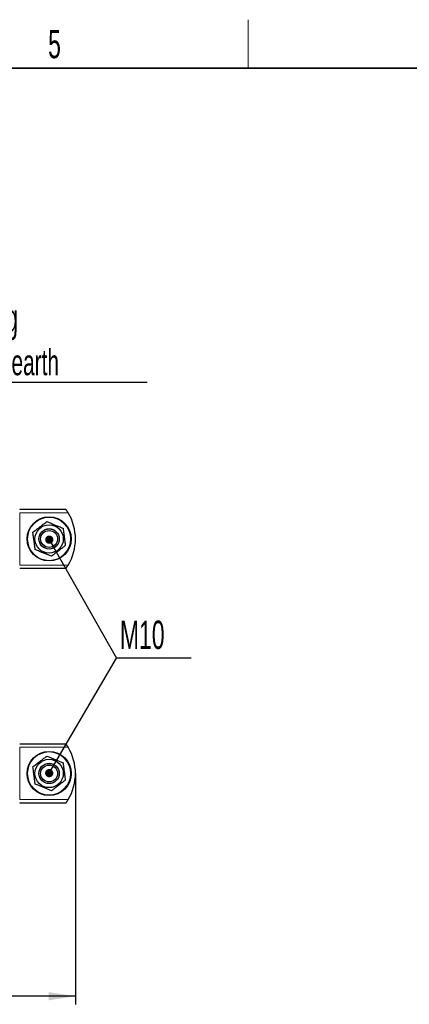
# Paper-space layout 'Blatt2' of a CAD drawing. Header units: millimetres. Extents: x 5 to 418, y 2 to 292.
# Tile 42 of 43: x 237 to 285, y 167 to 288. Entities that reach past the tile are written whole.
import ezdxf

# ---------------------------------------------------------------- set-up
doc = ezdxf.new("R2010")
doc.units = ezdxf.units.MM
doc.layers.add('SLD-0', color=7, linetype='Continuous')
doc.styles.add('SLDTEXTSTYLE0', font='TXT', dxfattribs={"width": 0.605})
doc.dimstyles.new('SLDDIMSTYLE0', dxfattribs={"dimtxt": 3.5, "dimasz": 3.302, "dimexe": 0, "dimexo": 0.0625, "dimgap": 0.875, "dimtad": 1, "dimlfac": 4, "dimrnd": 1e-09, "dimzin": 12, "dimdsep": 46, "dimtxsty": 'SLDTEXTSTYLE0', "dimsah": 1, "dimcen": 0.09, "dimadec": 0, "dimazin": 3, "dimtfac": 1, "dimtofl": 0, "dimtmove": 0, "dimatfit": 3, "dimfxl": 1, "dimfrac": 2, "dimtolj": 1, "dimtzin": 12, "dimarcsym": 0})
doc.dimstyles.new('SLDDIMSTYLE3', dxfattribs={"dimtxt": 0.18, "dimasz": 1.016, "dimexe": 0, "dimexo": 0.0625, "dimgap": 0, "dimtad": 0, "dimtih": 1, "dimtoh": 1, "dimdec": 0, "dimrnd": 1e-09, "dimzin": 0, "dimdsep": 46, "dimtxsty": 'Standard', "dimblk1": 'DOT', "dimblk2": 'DOT', "dimsah": 1, "dimcen": 0.09, "dimadec": 0, "dimazin": 0, "dimtfac": 1.016, "dimtdec": 0, "dimtofl": 0, "dimtmove": 0, "dimatfit": 3, "dimldrblk": 'DOT', "dimfxl": 1, "dimfrac": 2, "dimtolj": 1, "dimtzin": 0, "dimarcsym": 0})

# ---------------------------------------------------------------- blocks, each defined once
blk = doc.blocks.new('_D_9')
at = {"layer": 'SLD-0', "color": 7}
for p, q in [((243.44, 195.39), (243.44, 166.87)), ((182.19, 180.37), (182.19, 166.87)), ((243.44, 167.87), (182.19, 167.87))]:
    blk.add_line(p, q, dxfattribs=at)
for points in [[(182.19, 167.87), (185.49, 167.37), (185.49, 168.38)], [(243.44, 167.87), (240.13, 168.38), (240.13, 167.37)]]:
    blk.add_solid(points, dxfattribs=at)
at = {"layer": 'SLD-0', "color": 7, "char_height": 3.5, "attachment_point": 1, "style": 'SLDTEXTSTYLE0'}
for s, insert in [('max.', (202.92, 172.39)), ('245', (214.68, 172.39))]:
    blk.add_mtext(s, dxfattribs=dict(at, insert=insert))
blk = doc.blocks.new('SW_NOTE_0_4')
at = {"layer": 'SLD-0', "color": 0}
blk.add_line((30.22, 0), (0, 0), dxfattribs=at)
at = {"layer": 'SLD-0', "color": 0, "attachment_point": 1, "style": 'SLDTEXTSTYLE0'}
for s, insert, char_height in [('M8 Erdung', (0.44, 9.76), 3.5), ('protective earth', (1.63, 4.09), 3.175)]:
    blk.add_mtext(s, dxfattribs=dict(at, insert=insert, char_height=char_height))
blk = doc.blocks.new('SW_NOTE_0_5')
at = {"layer": 'SLD-0', "color": 0}
blk.add_line((9.23, 0), (0, 0), dxfattribs=at)
blk.add_line((9.23, 0), (0, 0), dxfattribs=at)
at = {"layer": 'SLD-0', "color": 0, "insert": (0.44, 4.62), "char_height": 3.5, "attachment_point": 1, "style": 'SLDTEXTSTYLE0'}
blk.add_mtext('M10', dxfattribs=at)
blk = doc.blocks.new('_Dot')
at = {"color": 0, "linetype": 'ByBlock', "lineweight": -2}
blk.add_line((-0.5, 0), (-1, 0), dxfattribs=at)
at = {"color": 0, "linetype": 'ByBlock', "const_width": 0.5}
blk.add_lwpolyline([(-0.25, 0, 1), (0.25, 0, 1)], format="xyb", close=True, dxfattribs=at)

psp = doc.layouts.new('Blatt2')

# ---------------------------------------------------------------- linework, layer by layer
at = {"color": 7, "linetype": 'Continuous', "lineweight": 25}
for p, q in [((242.2766, 227.9846), (236.5602, 227.9846)), ((236.5602, 220.7346), (242.2766, 220.7346)), ((242.2766, 199.0138), (236.5602, 199.0138)), ((236.5602, 191.7638), (242.2766, 191.7638))]:
    psp.add_line(p, q, dxfattribs=at)
at = {"color": 7, "linetype": 'Continuous', "lineweight": 18}
for p, q in [((236.5602, 227.9846), (236.5602, 227.9622)), ((236.5602, 227.5929), (236.5602, 221.1263)), ((236.5602, 227.5929), (242.5339, 227.5929)), ((242.5339, 221.1263), (236.5602, 221.1263)), ((236.5602, 220.757), (236.5602, 220.7346)), ((236.5602, 199.0138), (236.5602, 198.9914)), ((236.5602, 198.6221), (236.5602, 192.1555)), ((236.5602, 198.6221), (242.5339, 198.6221)), ((242.5339, 192.1555), (236.5602, 192.1555)), ((236.5602, 191.7862), (236.5602, 191.7638))]:
    psp.add_line(p, q, dxfattribs=at)
at = {"color": 7, "linetype": 'Continuous', "lineweight": 25}
for centre, radius in [((240.1852, 224.3596), 2.725), ((240.1852, 224.3596), 1.75), ((240.1852, 224.3596), 1.2562), ((240.1852, 224.3596), 1.25), ((240.1852, 224.3596), 1.0417), ((240.1852, 195.3888), 2.725), ((240.1852, 195.3888), 1.75), ((240.1852, 195.3888), 1.2562), ((240.1852, 195.3888), 1.25), ((240.1852, 195.3888), 1.0417)]:
    psp.add_circle(centre, radius, dxfattribs=at)
at = {"color": 7, "linetype": 'Continuous', "lineweight": 18}
for centre in [(240.1852, 224.3596), (240.1852, 195.3888)]:
    psp.add_circle(centre, 2.6528, dxfattribs=at)
at = {"color": 7, "linetype": 'Continuous', "lineweight": 25}
for centre in [(237.1852, 224.3596), (237.1852, 195.3888)]:
    psp.add_arc(centre, 6.25, 328.846454, 31.153546, dxfattribs=at)
for points, knots in [([(242.5339, 227.5929), (242.5168, 227.6209), (242.482, 227.6779), (242.4318, 227.7565), (242.3852, 227.8273), (242.3483, 227.8818), (242.3197, 227.9234), (242.299, 227.9529), (242.2841, 227.974), (242.2774, 227.9835), (242.2768, 227.9843), (242.2766, 227.9846)], [0, 0, 0, 0, 0.14568778, 0.29658995, 0.42805152, 0.56410875, 0.65951214, 0.75746515, 0.8529913, 0.95218118, 1, 1, 1, 1]), ([(238.1842, 225.1863), (238.3027, 225.2774), (238.4805, 225.414), (238.7205, 225.5986), (238.9029, 225.7388), (239.0874, 225.8806), (239.2736, 226.0238), (239.46, 226.167), (239.6696, 226.3282), (239.8159, 226.4407), (239.9007, 226.5059)], [0, 0, 0, 0, 0.20881789, 0.31347131, 0.41852881, 0.5258452, 0.633427, 0.74175901, 0.85030967, 1, 1, 1, 1]), ([(239.9007, 226.5059), (240.0388, 226.4488), (240.2461, 226.3632), (240.5258, 226.2476), (240.7385, 226.1597), (240.9535, 226.0709), (241.1706, 225.9812), (241.3879, 225.8914), (241.6323, 225.7905), (241.8028, 225.72), (241.9017, 225.6791)], [0, 0, 0, 0, 0.20882025, 0.3134713, 0.41852881, 0.5258452, 0.633427, 0.74175901, 0.85030967, 1, 1, 1, 1]), ([(238.4688, 223.04), (238.4568, 223.1302), (238.4358, 223.2884), (238.4056, 223.5166), (238.3781, 223.7237), (238.3505, 223.9322), (238.3226, 224.1429), (238.2944, 224.3552), (238.2661, 224.5689), (238.2378, 224.7824), (238.2105, 224.9884), (238.1927, 225.1226), (238.1842, 225.1863)], [0, 0, 0, 0, 0.12732994, 0.22339208, 0.31958576, 0.41624535, 0.51309052, 0.61187128, 0.71085084, 0.81036231, 0.91001959, 1, 1, 1, 1]), ([(241.9017, 225.6791), (241.9102, 225.6155), (241.9276, 225.4838), (241.9543, 225.2826), (241.9817, 225.0757), (242.0093, 224.8675), (242.0372, 224.6569), (242.0654, 224.4446), (242.0937, 224.2307), (242.1221, 224.0169), (242.153, 223.7838), (242.1743, 223.623), (242.1863, 223.5329)], [0, 0, 0, 0, 0.08998042, 0.18608872, 0.28231707, 0.37897984, 0.47582093, 0.57456073, 0.67350437, 0.77300788, 0.87267005, 1, 1, 1, 1]), ([(240.4698, 222.2133), (240.3317, 222.2703), (240.1244, 222.356), (239.8446, 222.4716), (239.632, 222.5594), (239.417, 222.6483), (239.1998, 222.738), (238.9826, 222.8277), (238.7382, 222.9287), (238.5676, 222.9992), (238.4688, 223.04)], [0, 0, 0, 0, 0.20882025, 0.3134713, 0.41852881, 0.5258452, 0.633427, 0.74175901, 0.85030967, 1, 1, 1, 1]), ([(242.1863, 223.5329), (242.0678, 223.4418), (241.89, 223.3051), (241.65, 223.1206), (241.4676, 222.9804), (241.2831, 222.8386), (241.0969, 222.6954), (240.9105, 222.5521), (240.7009, 222.391), (240.5546, 222.2785), (240.4698, 222.2133)], [0, 0, 0, 0, 0.20881789, 0.31347131, 0.41852881, 0.5258452, 0.633427, 0.74175901, 0.85030967, 1, 1, 1, 1]), ([(242.2766, 220.7346), (242.2772, 220.7354), (242.2783, 220.737), (242.2874, 220.7498), (242.3014, 220.7696), (242.3202, 220.7965), (242.3433, 220.8301), (242.3716, 220.8717), (242.4044, 220.921), (242.4435, 220.981), (242.4873, 221.0498), (242.5182, 221.1005), (242.5339, 221.1263)], [0, 0, 0, 0, 0.08374566, 0.17018483, 0.25387791, 0.33970335, 0.42977815, 0.52175398, 0.62787978, 0.73631143, 0.86632209, 1, 1, 1, 1]), ([(242.5339, 198.6221), (242.5168, 198.6501), (242.482, 198.7072), (242.4318, 198.7857), (242.3852, 198.8566), (242.3483, 198.911), (242.3197, 198.9526), (242.299, 198.9821), (242.2841, 199.0032), (242.2774, 199.0127), (242.2768, 199.0135), (242.2766, 199.0138)], [0, 0, 0, 0, 0.14568778, 0.29658995, 0.42805152, 0.56410875, 0.65951214, 0.75746515, 0.8529913, 0.95218118, 1, 1, 1, 1]), ([(238.1842, 196.2155), (238.3027, 196.3066), (238.4805, 196.4433), (238.7205, 196.6278), (238.9029, 196.768), (239.0874, 196.9098), (239.2736, 197.053), (239.46, 197.1963), (239.6696, 197.3574), (239.8159, 197.4699), (239.9007, 197.5351)], [0, 0, 0, 0, 0.20882025, 0.3134713, 0.41852881, 0.5258452, 0.633427, 0.74175901, 0.85030967, 1, 1, 1, 1]), ([(239.9007, 197.5351), (239.9848, 197.5004), (240.1323, 197.4394), (240.345, 197.3515), (240.5381, 197.2717), (240.7325, 197.1914), (240.9289, 197.1103), (241.1268, 197.0285), (241.3261, 196.9462), (241.5251, 196.864), (241.7172, 196.7846), (241.8423, 196.7329), (241.9017, 196.7084)], [0, 0, 0, 0, 0.12732994, 0.22339208, 0.31958576, 0.41624535, 0.51309052, 0.61187128, 0.71085084, 0.81036231, 0.91001959, 1, 1, 1, 1]), ([(238.4688, 194.0692), (238.4491, 194.2173), (238.4197, 194.4397), (238.3799, 194.7398), (238.3496, 194.9679), (238.3191, 195.1985), (238.2882, 195.4314), (238.2573, 195.6644), (238.2226, 195.9265), (238.1983, 196.1095), (238.1842, 196.2155)], [0, 0, 0, 0, 0.20881789, 0.31347131, 0.41852881, 0.5258452, 0.633427, 0.74175901, 0.85030967, 1, 1, 1, 1]), ([(241.9017, 196.7084), (241.9214, 196.5603), (241.9508, 196.3379), (241.9906, 196.0378), (242.0208, 195.8098), (242.0514, 195.5791), (242.0823, 195.3462), (242.1132, 195.1132), (242.1479, 194.8511), (242.1722, 194.6681), (242.1863, 194.5621)], [0, 0, 0, 0, 0.20881789, 0.31347131, 0.41852881, 0.5258452, 0.633427, 0.74175901, 0.85030967, 1, 1, 1, 1]), ([(240.4698, 193.2425), (240.4104, 193.267), (240.2876, 193.3178), (240.1001, 193.3953), (239.9072, 193.4749), (239.7131, 193.5552), (239.5168, 193.6363), (239.3188, 193.718), (239.1194, 193.8004), (238.9201, 193.8828), (238.7027, 193.9726), (238.5528, 194.0345), (238.4688, 194.0692)], [0, 0, 0, 0, 0.08998042, 0.18608872, 0.28231707, 0.37897984, 0.47582093, 0.57456073, 0.67350437, 0.77300788, 0.87267005, 1, 1, 1, 1]), ([(242.1863, 194.5621), (242.0678, 194.471), (241.89, 194.3343), (241.65, 194.1498), (241.4676, 194.0096), (241.2831, 193.8678), (241.0969, 193.7246), (240.9105, 193.5814), (240.7009, 193.4202), (240.5546, 193.3077), (240.4698, 193.2425)], [0, 0, 0, 0, 0.20882025, 0.3134713, 0.41852881, 0.5258452, 0.633427, 0.74175901, 0.85030967, 1, 1, 1, 1]), ([(242.2766, 191.7638), (242.2772, 191.7646), (242.2783, 191.7662), (242.2874, 191.779), (242.3014, 191.7988), (242.3202, 191.8257), (242.3433, 191.8593), (242.3716, 191.9009), (242.4044, 191.9502), (242.4435, 192.0102), (242.4873, 192.079), (242.5182, 192.1298), (242.5339, 192.1555)], [0, 0, 0, 0, 0.08374566, 0.17018483, 0.25387791, 0.33970335, 0.42977815, 0.52175398, 0.62787978, 0.73631143, 0.86632209, 1, 1, 1, 1])]:
    psp.add_open_spline(points, degree=3, knots=knots, dxfattribs=at)
at = {"layer": 'SLD-0', "lineweight": 18}
psp.add_line((264.75, 282.5), (264.75, 288.5), dxfattribs=at)
at = {"layer": 'SLD-0', "lineweight": 35}
psp.add_line((408, 282.5), (26, 282.5), dxfattribs=at)

# ---------------------------------------------------------------- block references
at = {"layer": 'SLD-0'}
for name, p in [('SW_NOTE_0_4', (222.069, 243.6672)), ('SW_NOTE_0_5', (248.4796, 209.6448))]:
    psp.add_blockref(name, p, dxfattribs=at)

# ---------------------------------------------------------------- texts
at = {"layer": 'SLD-0', "insert": (240.8527, 287.243), "char_height": 3.5, "attachment_point": 2, "style": 'SLDTEXTSTYLE0'}
psp.add_mtext('5', dxfattribs=at)

# ---------------------------------------------------------------- dimensions: what is measured, and where the dimension line sits
at = {"layer": 'SLD-0', "color": 7}
dim = psp.add_linear_dim(base=(182.1852, 167.8742), p1=(243.4352, 195.3888), p2=(182.1852, 180.3742), text='max. <>', dimstyle='SLDDIMSTYLE0', dxfattribs=at)
dim.commit()
dim.dimension.update_dxf_attribs({"geometry": '_D_9', "text_midpoint": (212.8102, 167.8742), "dimtype": 160})

# ---------------------------------------------------------------- leaders
at = {"layer": 'SLD-0'}
for points in [[(240.2082, 224.2705), (248.4796, 209.6448)], [(240.198, 195.4316), (248.4796, 209.6448)]]:
    psp.add_leader(points, dimstyle='SLDDIMSTYLE3', dxfattribs=at)

doc.saveas('drawing.dxf')
